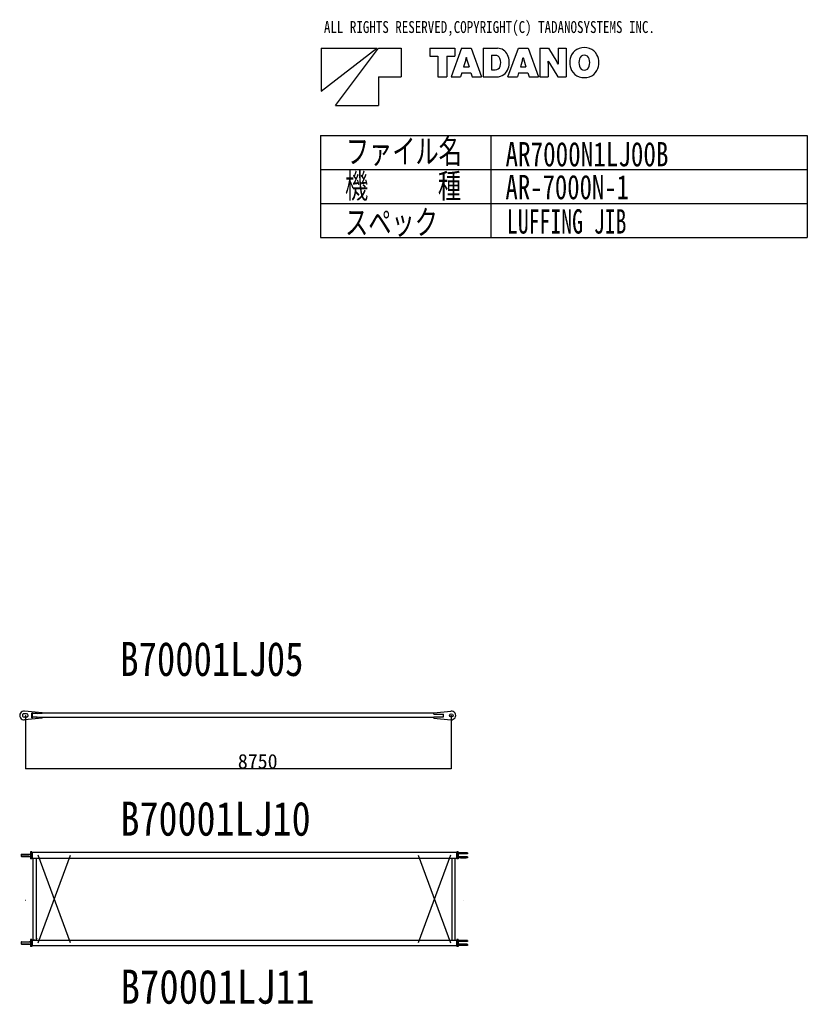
# Model space of a CAD drawing. Extents: x -32953 to 6491, y -9218 to 35056.
# Tile 5 of 5: x -9689 to 6491, y 14789 to 35015. Entities that reach past the tile are written whole.
import ezdxf

# ---------------------------------------------------------------- set-up
doc = ezdxf.new("R2010")
doc.units = 0
doc.header["$PDMODE"] = 35
doc.layers.get('0').update_dxf_attribs({"linetype": 'CONTINUOUS'})
doc.layers.get('DEFPOINTS').update_dxf_attribs({"linetype": 'CONTINUOUS'})
doc.styles.add('MX_NOTE_STANDARD', font='txt.shx', dxfattribs={"bigfont": 'extfont.shx'})
doc.dimstyles.new('MXDIMSTYLE', dxfattribs={"dimtxt": 2.8, "dimasz": 2.5, "dimexe": 1, "dimexo": 0.5, "dimgap": 0.5, "dimtad": 1, "dimdsep": 46, "dimtxsty": 'MX_NOTE_STANDARD', "dimblk1": 'OPEN30', "dimblk2": 'OPEN30', "dimsah": 1, "dimcen": 2.5, "dimadec": 0, "dimazin": 0, "dimtfac": 1, "dimtmove": 0, "dimatfit": 3, "dimldrblk": 'OPEN30', "dimfxl": 1, "dimtzin": 0, "dimarcsym": 0})

# ---------------------------------------------------------------- blocks, each defined once
blk = doc.blocks.new('_OPEN30')
at = {"color": 0, "linetype": 'ByBlock', "lineweight": -2}
for p, q in [((-1, 0.267949), (0, 0)), ((0, 0), (-1, -0.267949)), ((0, 0), (-1, 0))]:
    blk.add_line(p, q, dxfattribs=at)
blk = doc.blocks.new('*D3')
at = {"color": 7, "linetype": 'Continuous'}
for p, q in [((-9572.344281, 20722.48364), (-9572.344281, 19626.363157)), ((-822.344281, 20722.990598), (-822.344281, 19626.363157)), ((-822.344281, 19627.363157), (-9572.344281, 19627.363157))]:
    blk.add_line(p, q, dxfattribs=at)
at = {"layer": 'DEFPOINTS', "color": 0, "linetype": 'Continuous'}
for p in [(-9572.344281, 20722.98364), (-822.344281, 20723.490598), (-9572.344281, 19627.363157)]:
    blk.add_point(p, dxfattribs=at)
at = {"color": 7, "linetype": 'Continuous', "xscale": 2.5, "yscale": 2.5, "zscale": 2.5, "rotation": 180}
blk.add_blockref('_OPEN30', (-9572.344281, 19627.363157), dxfattribs=at)
at = {"color": 7, "linetype": 'Continuous', "xscale": 2.5, "yscale": 2.5, "zscale": 2.5}
blk.add_blockref('_OPEN30', (-822.344281, 19627.363157), dxfattribs=at)
at = {"color": 7, "linetype": 'Continuous', "insert": (-4799.457074, 19777.863157), "char_height": 300, "attachment_point": 5}
blk.add_mtext('\\A1;8750', dxfattribs=at)

msp = doc.modelspace()

# ---------------------------------------------------------------- linework, layer by layer
at = {"color": 7, "linetype": 'Continuous'}
for p, q in [((-3495.457554, 34427.468444), (-2348.857554, 34427.468444)), ((-3495.457554, 33545.468444), (-2348.857554, 34427.468444)), ((-3495.457554, 34427.468444), (-3495.457554, 33545.468444)), ((-3201.457554, 33251.468444), (-2319.457554, 34427.468444)), ((-2319.457554, 34427.468444), (-1849.057554, 34427.468444)), ((-1849.057554, 34427.468444), (-1849.057554, 33839.468444)), ((-1261.057554, 34427.468444), (-746.977554, 34427.468444)), ((-1261.057554, 34427.468444), (-1261.057554, 34267.868444)), ((-613.921554, 34427.468444), (-826.693554, 33839.468444)), ((-746.977554, 34427.468444), (-746.977554, 34267.868444)), ((-613.921554, 34427.468444), (-412.993554, 34427.468444)), ((-412.993554, 34427.468444), (-200.221554, 33839.468444)), ((-169.141554, 34427.468444), (124.606446, 34427.468444)), ((-169.141554, 34427.468444), (-169.141554, 33839.468444)), ((341.998446, 33839.468444), (554.770446, 34427.468444)), ((554.770446, 34427.468444), (755.614446, 34427.468444)), ((755.614446, 34427.468444), (968.470446, 33839.468444)), ((999.382446, 34427.468444), (1173.850446, 34427.468444)), ((999.382446, 34427.468444), (999.382446, 33839.468444)), ((1173.850446, 34427.468444), (1347.058446, 34145.648444)), ((1371.754446, 34427.468444), (1371.754446, 34146.740444)), ((1371.754446, 34427.468444), (1540.258446, 34427.468444)), ((1540.258446, 34427.468444), (1540.258446, 33839.468444)), ((-1261.057554, 34267.868444), (-1097.005554, 34267.868444)), ((-1097.005554, 34267.868444), (-1097.005554, 33839.468444)), ((-910.861554, 34267.868444), (-746.977554, 34267.868444)), ((-910.861554, 34267.868444), (-910.861554, 33839.468444)), ((-525.973554, 34191.764444), (-569.989554, 34049.216444)), ((-515.473554, 34238.384444), (-511.357554, 34238.384444)), ((-500.941554, 34191.764444), (-457.093554, 34049.216444)), ((5.074446, 34282.652444), (81.766446, 34282.652444)), ((5.074446, 34282.652444), (5.074446, 33987.140444)), ((642.718446, 34191.764444), (598.786446, 34049.216444)), ((653.218446, 34238.384444), (657.166446, 34238.384444)), ((667.750446, 34191.764444), (711.682446, 34049.216444)), ((-569.989554, 34049.216444), (-457.093554, 34049.216444)), ((5.074446, 33987.140444), (80.926446, 33987.140444)), ((598.786446, 34049.216444), (711.682446, 34049.216444)), ((1165.198446, 34164.464444), (1168.558446, 34164.464444)), ((1167.970446, 34120.196444), (1167.970446, 33839.468444)), ((1192.666446, 34121.204444), (1365.874446, 33839.468444)), ((1371.166446, 34102.388444), (1374.442446, 34102.388444)), ((-2319.457554, 33839.468444), (-2319.457554, 33251.468444)), ((-2319.457554, 33839.468444), (-1849.057554, 33839.468444)), ((-1097.005554, 33839.468444), (-910.861554, 33839.468444)), ((-826.693554, 33839.468444), (-634.669554, 33839.468444)), ((-608.209554, 33925.148444), (-634.669554, 33839.468444)), ((-608.209554, 33925.148444), (-418.705554, 33925.148444)), ((-418.705554, 33925.148444), (-392.413554, 33839.468444)), ((-392.413554, 33839.468444), (-200.221554, 33839.468444)), ((-169.141554, 33839.468444), (110.494446, 33839.468444)), ((341.998446, 33839.468444), (534.106446, 33839.468444)), ((560.398446, 33925.148444), (534.106446, 33839.468444)), ((560.398446, 33925.148444), (749.986446, 33925.148444)), ((749.986446, 33925.148444), (776.362446, 33839.468444)), ((776.362446, 33839.468444), (968.470446, 33839.468444)), ((999.382446, 33839.468444), (1167.970446, 33839.468444)), ((1365.874446, 33839.468444), (1540.258446, 33839.468444)), ((-3201.457554, 33251.468444), (-2319.457554, 33251.468444)), ((-3508.898959, 32637.118157), (6491.101041, 32637.118157)), ((-3508.898959, 32637.118157), (-3508.898959, 30537.118157)), ((-8.898959, 32637.118157), (-8.898959, 30537.118157)), ((6491.101041, 32637.118157), (6491.101041, 30537.118157)), ((-3508.898959, 31937.118157), (6491.101041, 31937.118157)), ((-3508.898959, 31237.118157), (6491.101041, 31237.118157)), ((-3508.898959, 30537.118157), (6491.101041, 30537.118157))]:
    msp.add_line(p, q, dxfattribs=at)
at = {"color": 60, "linetype": 'Continuous'}
for p, q in [((-9549.0235, 20757.983623), (-9599.02349, 20757.983581)), ((-9549.023442, 20687.983637), (-9599.023432, 20687.983596)), ((-9229.023812, 20777.983919), (-9590.449174, 20812.574202)), ((-9229.023721, 20667.983869), (-9590.449026, 20633.392989)), ((-9429.023535, 20769.858719), (-9439.023533, 20769.858711)), ((-9439.023456, 20676.108731), (-9439.023533, 20769.858711)), ((-9429.023458, 20676.108739), (-9439.023456, 20676.108731)), ((-9429.023458, 20676.108739), (-9429.023535, 20769.858719)), ((-9329.023548, 20759.858804), (-9429.023527, 20759.858721)), ((-9329.023487, 20686.108819), (-9429.023466, 20686.108737)), ((-9329.023865, 20759.858539), (-9229.023796, 20767.533624)), ((-9329.023548, 20759.858804), (-9329.023571, 20788.115329)), ((-9329.023463, 20657.852294), (-9329.023487, 20686.108819)), ((-9229.023254, 20678.433883), (-9329.023092, 20686.108784)), ((-9229.023575, 20767.533751), (-9229.023583, 20777.983883)), ((-1182.344244, 20767.540394), (-9229.023575, 20767.533751)), ((-1182.344169, 20678.440682), (-9229.023501, 20678.434038)), ((-9229.023493, 20667.983906), (-9229.023501, 20678.434038)), ((-1182.344227, 20749.990201), (-1182.344251, 20778.490256)), ((-1182.344227, 20749.990201), (-982.344269, 20749.990366)), ((-1182.344184, 20696.990334), (-982.344225, 20696.9905)), ((-1182.34416, 20668.490279), (-1182.344184, 20696.990334)), ((-1182.34357, 20778.490237), (-831.161873, 20813.057463)), ((-1182.343479, 20668.490299), (-831.161725, 20633.923653)), ((-982.344225, 20696.9905), (-982.344269, 20749.990366)), ((-9659.020996, 17868.941296), (-9494.020996, 17868.941296)), ((-9659.020996, 17868.933971), (-9659.020996, 17828.936413)), ((-9659.020996, 17828.936413), (-9494.020996, 17828.936413)), ((-9654.020163, 17873.933573), (-9659.019955, 17868.930765)), ((-9659.013894, 17828.927517), (-9654.015964, 17823.929968)), ((-9654.018555, 17873.936413), (-9469.030762, 17873.936413)), ((-9654.018555, 17823.941296), (-9469.030762, 17823.941296)), ((-9489.017382, 17873.931197), (-9494.017175, 17868.928389)), ((-9494.010158, 17828.924093), (-9489.012228, 17823.926544)), ((-9469.030762, 17921.441296), (-9469.030762, 17776.443737)), ((-9437.023926, 17921.441296), (-9469.030762, 17921.441296)), ((-9437.023926, 17921.441296), (-9437.023926, 17776.443737)), ((-9433.017578, 17896.941784), (-9437.023926, 17896.941784)), ((-9433.017578, 17800.943249), (-9437.023926, 17800.943249)), ((-715.09201, 17906.089733), (-9433.017578, 17906.089733)), ((-9433.017578, 17906.089733), (-9433.017578, 17791.787975)), ((-8647.705337, 16048.935981), (-9310.294303, 17848.946773)), ((-9310.294014, 16048.938788), (-8647.709633, 17848.937122)), ((-837.73431, 17848.951079), (-1500.320746, 16048.94716)), ((-1500.313248, 17848.923707), (-837.731872, 16048.933535)), ((-711.092071, 17896.941784), (-715.098419, 17896.941784)), ((-711.092071, 17800.943249), (-715.098419, 17800.943249)), ((-715.09201, 17906.089733), (-715.09201, 17791.787975)), ((-711.091614, 17921.441296), (-711.091614, 17776.443737)), ((-679.097137, 17921.441296), (-711.091614, 17921.441296)), ((-679.097137, 17921.441296), (-679.097137, 17776.443737)), ((-489.095459, 17901.438854), (-679.097137, 17901.438854)), ((-494.095611, 17876.441296), (-679.097137, 17876.441296)), ((-494.096069, 17821.443737), (-679.097137, 17821.443737)), ((-489.093147, 17816.443381), (-494.091133, 17821.440874)), ((-489.090918, 17881.440009), (-494.090856, 17876.439937)), ((-489.095459, 17901.438854), (-489.095459, 17881.443737)), ((-489.095459, 17816.441296), (-489.095459, 17796.438854)), ((-9437.023926, 17776.443737), (-9469.030762, 17776.443737)), ((-9433.017578, 17791.787975), (-715.09201, 17791.787975)), ((-9409.506836, 16106.097057), (-9409.506836, 17791.795299)), ((-9344.504394, 16106.089733), (-9344.504394, 17791.795299)), ((-801.551208, 16106.089733), (-801.551208, 17791.787975)), ((-741.045837, 16116.094616), (-741.045837, 17791.787975)), ((-679.097137, 17776.443737), (-711.091614, 17776.443737)), ((-489.095459, 17796.438854), (-679.097137, 17796.438854)), ((-631.242981, 17796.446178), (-516.943054, 17796.446178)), ((-9659.020996, 16068.941296), (-9494.020996, 16068.941296)), ((-9659.020996, 16068.933971), (-9659.020996, 16028.936413)), ((-9659.020996, 16028.936413), (-9494.020996, 16028.936413)), ((-9654.020891, 16073.934573), (-9659.020684, 16068.931766)), ((-9659.01881, 16028.932381), (-9654.02088, 16023.934832)), ((-9654.018555, 16073.936413), (-9469.030762, 16073.936413)), ((-9654.018555, 16023.941296), (-9469.030762, 16023.941296)), ((-9489.018111, 16073.932197), (-9494.017903, 16068.929389)), ((-9494.015074, 16028.928957), (-9489.017144, 16023.931408)), ((-9469.030762, 16121.441296), (-9469.030762, 15976.443737)), ((-9437.023926, 16121.441296), (-9469.030762, 16121.441296)), ((-9437.023926, 16121.441296), (-9437.023926, 15976.443737)), ((-9437.023926, 16106.089733), (-715.09201, 16106.089733)), ((-9433.017578, 16096.941784), (-9437.023926, 16096.941784)), ((-9433.017578, 16000.943249), (-9437.023926, 16000.943249)), ((-9433.017578, 16106.089733), (-9433.017578, 15991.787975)), ((-9376.75293, 16106.089733), (-9433.017578, 16106.089733)), ((-715.09201, 15991.787975), (-9433.017578, 15991.787975)), ((-9326.75293, 16141.641491), (-9326.75293, 16143.941296)), ((-801.550751, 16106.089733), (-801.550751, 16116.094616)), ((-741.044922, 16106.089733), (-741.044922, 16116.094616)), ((-711.092071, 16096.941784), (-715.098419, 16096.941784)), ((-711.092071, 16000.943249), (-715.098419, 16000.943249)), ((-715.09201, 16106.089733), (-715.09201, 15991.787975)), ((-711.091614, 16121.441296), (-711.091614, 15976.443737)), ((-679.097137, 16121.441296), (-711.091614, 16121.441296)), ((-679.097137, 16121.441296), (-679.097137, 15976.443737)), ((-489.095459, 16101.446178), (-679.097137, 16101.446178)), ((-489.095459, 16101.438854), (-679.097137, 16101.438854)), ((-494.095611, 16076.441296), (-679.097137, 16076.441296)), ((-494.096069, 16021.443737), (-679.097137, 16021.443737)), ((-489.095459, 15996.438854), (-679.097137, 15996.438854)), ((-631.242981, 16101.446178), (-516.943054, 16101.446178)), ((-631.242981, 16101.438854), (-516.943054, 16101.438854)), ((-489.092364, 16081.441011), (-494.092303, 16076.440939)), ((-489.0934, 16016.443084), (-494.091386, 16021.440577)), ((-489.095459, 16081.451061), (-489.095459, 16101.446178)), ((-489.095459, 16101.438854), (-489.095459, 16081.443737)), ((-489.095459, 16016.441296), (-489.095459, 15996.438854)), ((-9437.023926, 15976.443737), (-9469.030762, 15976.443737)), ((-679.097137, 15976.443737), (-711.091614, 15976.443737))]:
    msp.add_line(p, q, dxfattribs=at)
msp.add_circle((-822.344281, 20723.490565), 34.999993, dxfattribs=at)
at = {"color": 7, "linetype": 'Continuous'}
for centre, radius, start, end in [((124.606446, 34196.972444), 230.48928, 23.9328, 90), ((1881.550446, 34176.476444), 260.03964, 107.346, 153.043), ((1909.606446, 34086.176444), 354.59844, 72.7367, 107.323), ((1937.662446, 34176.476444), 260.03796, 27.0618, 72.7366), ((-820.813554, 34282.652444), 308.47992, 342.867, 351.73902), ((-206.185554, 34282.652444), 308.47908, 188.261, 197.133), ((81.766446, 34179.164444), 103.42332, 22.2133, 90), ((-30.373554, 34133.468444), 224.5782, 340.276, 22.213), ((-18.529554, 34133.468444), 387.1014, 341.626, 23.9327), ((347.878446, 34282.652444), 308.47992, 342.867, 351.73902), ((962.506446, 34282.652444), 308.47908, 188.261, 197.133), ((1965.718446, 34133.468444), 354.59844, 152.861, 207.131), ((2097.178446, 34133.468444), 298.452, 165.132, 194.869), ((1909.606446, 34182.608444), 104.47248, 14.6894, 164.799), ((1721.950446, 34133.468444), 298.452, 345.311, 14.6886), ((1853.410446, 34133.468444), 354.59844, 332.938, 27.062), ((80.926446, 34093.568444), 106.38012, 270, 340.276), ((110.494446, 34090.628444), 251.1726, 270, 341.626), ((789.634446, 34120.196444), 378.23772, 0, 6.7299), ((1690.870446, 34427.468444), 584.85168, 206.723, 211.578), ((848.770446, 33839.468444), 584.84916, 26.7228, 31.5781), ((1750.090446, 34146.740444), 378.23772, 180, 186.73), ((1909.606446, 34084.328444), 104.47332, 195.203, 345.311), ((1881.550446, 34090.376444), 260.03712, 206.967, 252.685), ((1909.606446, 34180.676444), 354.59844, 252.699, 287.263), ((1937.662446, 34090.376444), 260.03964, 287.263, 332.938)]:
    msp.add_arc(centre, radius, start, end, dxfattribs=at)
at = {"color": 60, "linetype": 'Continuous'}
for centre, radius, start, end in [((-9599.023461, 20722.983589), 89.999981, 82.98619, 277.013887), ((-9599.023461, 20722.983589), 34.999993, 90.000029, 270.000048), ((-9599.009538, 20723.014254), 34.999993, 87.60143, 269.977275), ((-9549.023471, 20722.98363), 34.999993, 270.000065, 90.000029), ((-822.344281, 20723.490565), 89.999981, 264.378546, 95.958905)]:
    msp.add_arc(centre, radius, start, end, dxfattribs=at)
at = {"color": 20, "linetype": 'Continuous'}
for p in [(-9572.344281, 20722.48364), (-822.344281, 20723.490565), (-9574.023437, 16927.962292), (-574.123437, 16927.962292)]:
    msp.add_point(p, dxfattribs=at)

# ---------------------------------------------------------------- texts
at = {"color": 7, "linetype": 'Continuous', "attachment_point": 1}
for s, insert, char_height in [('\\W0.800000;\\A1;ALL RIGHTS RESERVED,COPYRIGHT(C) TADANOSYSTEMS INC.', (-3439.631561, 34986.321472), 245), ('\\W0.733334;\\A1;ファイル名', (-2988.881407, 32562.034557), 500), ('\\W0.757193;\\A1;AR7000N1LJ00B', (290.818353, 32501.944226), 500), ('\\W0.733334;\\A1;機\u3000\u3000\u3000種', (-3005.079407, 31849.714557), 500), ('\\W0.746332;\\A1;AR-7000N-1', (289.913272, 31826.514226), 500), ('\\W0.733334;\\A1;スペック', (-3005.079403, 31102.714139), 500), ('\\W0.655571;\\A1;LUFFING JIB', (321.761083, 31121.054226), 500), ('\\W0.790123;\\A1;B70001LJ05', (-7622.484749, 22233.213722), 700), ('\\W0.820512;\\A1;B70001LJ10', (-7618.939323, 18952.480451), 700), ('\\W0.836601;\\A1;B70001LJ11', (-7617.062333, 15501.001598), 700)]:
    msp.add_mtext(s, dxfattribs=dict(at, insert=insert, char_height=char_height))

# ---------------------------------------------------------------- dimensions: what is measured, and where the dimension line sits
at = {"color": 7, "linetype": 'Continuous'}
dim = msp.add_linear_dim(base=(-9572.344281, 19627.363157), p1=(-822.344281, 20723.490598), p2=(-9572.344281, 20722.98364), text='\\A1;<>', dimstyle='MXDIMSTYLE', override={"dimtxt": 300, "dimdec": 0, "dimtzin": 8}, dxfattribs=at)
dim.commit()
dim.dimension.update_dxf_attribs({"geometry": '*D3', "text_midpoint": (-4799.457074, 19627.363157), "dimtype": 128})

doc.saveas('drawing.dxf')
